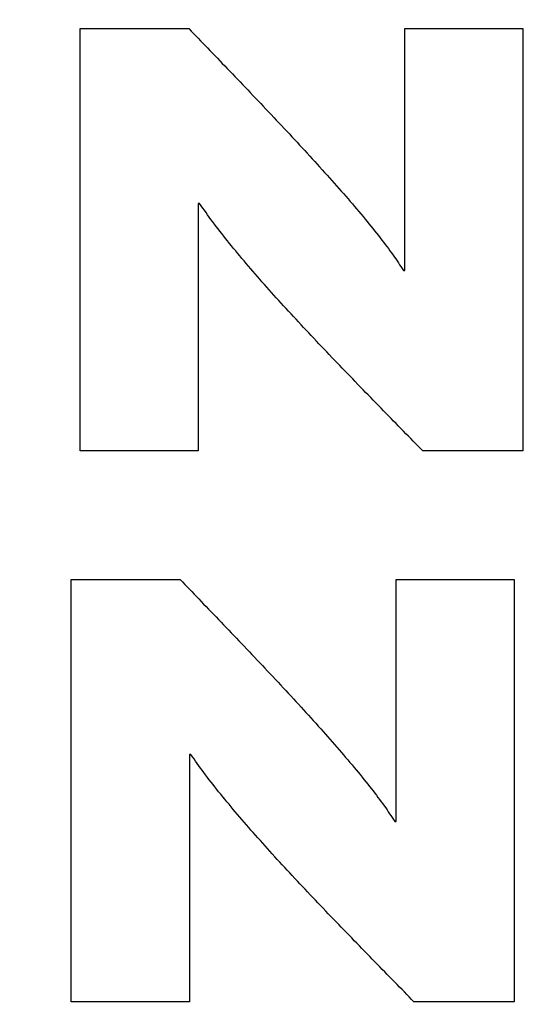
# Model space of a CAD drawing. Header units: inches. Extents: x 0 to 34, y 0 to 22.
# Tile 16 of 76: x 5.0846 to 5.1723, y 16.9349 to 17.1045. Entities that reach past the tile are written whole.
import ezdxf

# ---------------------------------------------------------------- set-up
doc = ezdxf.new("R2010")
doc.units = ezdxf.units.IN
doc.header["$LTSCALE"] = 1.87
doc.header["$MEASUREMENT"] = 0
doc.layers.get('0').update_dxf_attribs({"linetype": 'CONTINUOUS'})
doc.layers.add('DATUMCURVES', color=7, linetype='CONTINUOUS')
doc.layers.add('DIMENSIONS', color=7, linetype='CONTINUOUS')
doc.styles.get("Standard").update_dxf_attribs({"font": 'txt', "width": 0.8})
doc.dimstyles.new('DIMSTYLE_1', dxfattribs={"dimtxt": 0.125, "dimasz": 0.18, "dimexe": 0.18, "dimexo": 0.0625, "dimgap": 0.09, "dimtad": 0, "dimtih": 1, "dimtoh": 1, "dimlfac": 2, "dimzin": 4, "dimdsep": 46, "dimtxsty": 'STANDARD', "dimblk": '_FILLED', "dimblk1": '_FILLED', "dimblk2": '_FILLED', "dimcen": 0.09, "dimadec": 0, "dimazin": 0, "dimtp": 0.01, "dimtm": 0.01, "dimtfac": 1, "dimtofl": 0, "dimtmove": 0, "dimatfit": 3, "dimldrblk": '_FILLED', "dimfxl": 1, "dimtolj": 1, "dimtzin": 4, "dimarcsym": 0})

# ---------------------------------------------------------------- blocks, each defined once
blk = doc.blocks.new('_FILLED')
at = {"color": 0, "linetype": 'BYBLOCK'}
blk.add_solid([(0, 0), (-1, 0.17361), (-1, -0.17361)], dxfattribs=at)
blk = doc.blocks.new('*D4')
at = {"layer": 'DIMENSIONS', "color": 2, "linetype": 'CONTINUOUS'}
for p, q in [((4.21834, 15.73247), (4.21834, 19.55047)), ((9.9503, 18.05047), (9.9503, 19.55047)), ((4.21834, 19.42547), (7.29977, 19.42547)), ((9.9503, 19.42547), (8.74977, 19.42547)), ((9.9503, 16.50913), (9.9503, 17.80047))]:
    blk.add_line(p, q, dxfattribs=at)
at = {"layer": 'DIMENSIONS', "color": 2, "linetype": 'CONTINUOUS', "xscale": 0.18, "yscale": 0.18, "zscale": 0.18, "rotation": 180}
blk.add_blockref('_FILLED', (4.21834, 19.42547), dxfattribs=at)
at = {"layer": 'DIMENSIONS', "color": 2, "linetype": 'CONTINUOUS', "xscale": 0.18, "yscale": 0.18, "zscale": 0.18}
blk.add_blockref('_FILLED', (9.9503, 19.42547), dxfattribs=at)
at = {"layer": 'DIMENSIONS', "color": 2, "linetype": 'CONTINUOUS', "width": 0.8}
for s, p in [('[', (7.98727, 19.36297)), (']', (8.58727, 19.36297)), ('11.46', (7.36227, 19.36297)), ('291.2', (8.08727, 19.36297))]:
    blk.add_text(s, height=0.125, dxfattribs=at).set_placement(p)

msp = doc.modelspace()

# ---------------------------------------------------------------- linework, layer by layer
at = {"layer": 'DATUMCURVES', "color": 40, "linetype": 'CONTINUOUS'}
for points in [[(5.09503, 17.03021, 4.06429), (5.09503, 17.05446, 4.04914), (5.09503, 17.07871, 4.03398), (5.09503, 17.10296, 4.01883)], [(5.09503, 17.10296, 4.01883), (5.10128, 17.10296, 4.01883), (5.10753, 17.10296, 4.01883), (5.11379, 17.10296, 4.01883)], [(5.11379, 17.10296, 4.01883), (5.11486, 17.10184, 4.01952), (5.11593, 17.10073, 4.02022), (5.117, 17.09962, 4.02092)], [(5.15104, 17.06128, 4.04487), (5.15104, 17.07517, 4.03619), (5.15104, 17.08907, 4.02751), (5.15104, 17.10296, 4.01883)], [(5.15104, 17.10296, 4.01883), (5.15782, 17.10296, 4.01883), (5.1646, 17.10296, 4.01883), (5.17138, 17.10296, 4.01883)], [(5.17138, 17.10296, 4.01883), (5.17138, 17.07871, 4.03398), (5.17138, 17.05446, 4.04914), (5.17138, 17.03021, 4.06429)], [(5.117, 17.09962, 4.02092), (5.11813, 17.09844, 4.02165), (5.11926, 17.09726, 4.02239), (5.1204, 17.09608, 4.02312)], [(5.1204, 17.09608, 4.02312), (5.12157, 17.09485, 4.02389), (5.12275, 17.09363, 4.02466), (5.12393, 17.0924, 4.02543)], [(5.12393, 17.0924, 4.02543), (5.12512, 17.09114, 4.02621), (5.12632, 17.08988, 4.027), (5.12752, 17.08862, 4.02779)], [(5.12752, 17.08862, 4.02779), (5.12871, 17.08735, 4.02858), (5.12991, 17.08607, 4.02938), (5.13111, 17.0848, 4.03018)], [(5.13111, 17.0848, 4.03018), (5.13228, 17.08353, 4.03097), (5.13346, 17.08226, 4.03176), (5.13463, 17.08099, 4.03255)], [(5.13463, 17.08099, 4.03255), (5.13576, 17.07974, 4.03334), (5.13689, 17.07849, 4.03412), (5.13803, 17.07724, 4.0349)], [(5.13803, 17.07724, 4.0349), (5.13909, 17.07603, 4.03565), (5.14016, 17.07482, 4.03641), (5.14123, 17.07361, 4.03717)], [(5.14123, 17.07361, 4.03717), (5.14221, 17.07246, 4.03789), (5.14319, 17.0713, 4.03861), (5.14417, 17.07015, 4.03933)], [(5.11562, 17.07282, 4.03766), (5.11554, 17.07282, 4.03766), (5.11546, 17.07282, 4.03766), (5.11538, 17.07282, 4.03766)], [(5.11538, 17.07282, 4.03766), (5.11538, 17.05862, 4.04654), (5.11538, 17.04441, 4.05541), (5.11538, 17.03021, 4.06429)], [(5.11786, 17.0697, 4.03961), (5.11711, 17.07074, 4.03896), (5.11637, 17.07178, 4.03831), (5.11562, 17.07282, 4.03766)], [(5.14417, 17.07015, 4.03933), (5.14504, 17.06907, 4.04001), (5.14591, 17.06798, 4.04068), (5.14678, 17.0669, 4.04136)], [(5.12043, 17.06639, 4.04168), (5.11957, 17.0675, 4.04099), (5.11871, 17.0686, 4.0403), (5.11786, 17.0697, 4.03961)], [(5.14678, 17.0669, 4.04136), (5.14752, 17.06591, 4.04198), (5.14827, 17.06492, 4.0426), (5.14901, 17.06393, 4.04322)], [(5.12329, 17.06293, 4.04384), (5.12233, 17.06409, 4.04312), (5.12138, 17.06524, 4.0424), (5.12043, 17.06639, 4.04168)], [(5.14901, 17.06393, 4.04322), (5.1496, 17.06305, 4.04377), (5.1502, 17.06216, 4.04432), (5.15079, 17.06128, 4.04487)], [(5.12639, 17.05935, 4.04608), (5.12535, 17.06054, 4.04533), (5.12432, 17.06174, 4.04459), (5.12329, 17.06293, 4.04384)], [(5.15079, 17.06128, 4.04487), (5.15087, 17.06128, 4.04487), (5.15096, 17.06128, 4.04487), (5.15104, 17.06128, 4.04487)], [(5.12968, 17.05567, 4.04838), (5.12858, 17.0569, 4.04761), (5.12748, 17.05812, 4.04684), (5.12639, 17.05935, 4.04608)], [(5.13312, 17.05194, 4.05071), (5.13197, 17.05319, 4.04993), (5.13082, 17.05443, 4.04915), (5.12968, 17.05567, 4.04838)], [(5.13665, 17.04819, 4.05305), (5.13547, 17.04944, 4.05227), (5.13429, 17.05069, 4.05149), (5.13312, 17.05194, 4.05071)], [(5.14023, 17.04444, 4.05539), (5.13904, 17.04569, 4.05461), (5.13784, 17.04694, 4.05383), (5.13665, 17.04819, 4.05305)], [(5.14382, 17.04074, 4.05771), (5.14262, 17.04197, 4.05694), (5.14143, 17.04321, 4.05616), (5.14023, 17.04444, 4.05539)], [(5.14735, 17.03711, 4.05997), (5.14617, 17.03832, 4.05922), (5.14499, 17.03953, 4.05846), (5.14382, 17.04074, 4.05771)], [(5.1508, 17.03359, 4.06217), (5.14965, 17.03476, 4.06144), (5.1485, 17.03594, 4.06071), (5.14735, 17.03711, 4.05997)], [(5.1541, 17.03021, 4.06429), (5.153, 17.03134, 4.06358), (5.1519, 17.03246, 4.06288), (5.1508, 17.03359, 4.06217)], [(5.11538, 17.03021, 4.06429), (5.10859, 17.03021, 4.06429), (5.10181, 17.03021, 4.06429), (5.09503, 17.03021, 4.06429)], [(5.17138, 17.03021, 4.06429), (5.16562, 17.03021, 4.06429), (5.15986, 17.03021, 4.06429), (5.1541, 17.03021, 4.06429)], [(5.09352, 16.93529, 4.1236), (5.09352, 16.95954, 4.10845), (5.09352, 16.98379, 4.09329), (5.09352, 17.00804, 4.07814)], [(5.09352, 17.00804, 4.07814), (5.09977, 17.00804, 4.07814), (5.10602, 17.00804, 4.07814), (5.11227, 17.00804, 4.07814)], [(5.11227, 17.00804, 4.07814), (5.11334, 17.00693, 4.07883), (5.11441, 17.00582, 4.07953), (5.11548, 17.0047, 4.08022)], [(5.14953, 16.96637, 4.10418), (5.14953, 16.98026, 4.0955), (5.14953, 16.99415, 4.08682), (5.14953, 17.00804, 4.07814)], [(5.14953, 17.00804, 4.07814), (5.15631, 17.00804, 4.07814), (5.16309, 17.00804, 4.07814), (5.16987, 17.00804, 4.07814)], [(5.16987, 17.00804, 4.07814), (5.16987, 16.98379, 4.09329), (5.16987, 16.95954, 4.10845), (5.16987, 16.93529, 4.1236)], [(5.11548, 17.0047, 4.08022), (5.11662, 17.00353, 4.08096), (5.11775, 17.00235, 4.0817), (5.11889, 17.00117, 4.08244)], [(5.11889, 17.00117, 4.08244), (5.12006, 16.99994, 4.0832), (5.12124, 16.99871, 4.08397), (5.12242, 16.99748, 4.08474)], [(5.12242, 16.99748, 4.08474), (5.12361, 16.99622, 4.08552), (5.12481, 16.99496, 4.08631), (5.12601, 16.9937, 4.0871)], [(5.12601, 16.9937, 4.0871), (5.1272, 16.99243, 4.08789), (5.1284, 16.99116, 4.08869), (5.1296, 16.98988, 4.08949)], [(5.1296, 16.98988, 4.08949), (5.13077, 16.98861, 4.09028), (5.13195, 16.98734, 4.09107), (5.13312, 16.98607, 4.09187)], [(5.13312, 16.98607, 4.09187), (5.13425, 16.98483, 4.09265), (5.13538, 16.98358, 4.09343), (5.13651, 16.98233, 4.09421)], [(5.13651, 16.98233, 4.09421), (5.13758, 16.98112, 4.09496), (5.13864, 16.97991, 4.09572), (5.13971, 16.9787, 4.09648)], [(5.13971, 16.9787, 4.09648), (5.14069, 16.97754, 4.0972), (5.14167, 16.97639, 4.09792), (5.14265, 16.97523, 4.09864)], [(5.11411, 16.9779, 4.09697), (5.11403, 16.9779, 4.09697), (5.11395, 16.9779, 4.09697), (5.11387, 16.9779, 4.09697)], [(5.11387, 16.9779, 4.09697), (5.11387, 16.9637, 4.10585), (5.11387, 16.94949, 4.11472), (5.11387, 16.93529, 4.1236)], [(5.11635, 16.97478, 4.09892), (5.1156, 16.97582, 4.09827), (5.11486, 16.97686, 4.09762), (5.11411, 16.9779, 4.09697)], [(5.14265, 16.97523, 4.09864), (5.14352, 16.97415, 4.09932), (5.1444, 16.97307, 4.09999), (5.14527, 16.97199, 4.10067)], [(5.11892, 16.97148, 4.10099), (5.11806, 16.97258, 4.1003), (5.1172, 16.97368, 4.09961), (5.11635, 16.97478, 4.09892)], [(5.14527, 16.97199, 4.10067), (5.14601, 16.97099, 4.10129), (5.14676, 16.97, 4.10191), (5.1475, 16.96901, 4.10253)], [(5.12178, 16.96801, 4.10315), (5.12082, 16.96917, 4.10243), (5.11987, 16.97032, 4.10171), (5.11892, 16.97148, 4.10099)], [(5.1475, 16.96901, 4.10253), (5.14809, 16.96813, 4.10308), (5.14869, 16.96725, 4.10363), (5.14928, 16.96637, 4.10418)], [(5.12488, 16.96443, 4.10539), (5.12384, 16.96562, 4.10464), (5.12281, 16.96682, 4.1039), (5.12178, 16.96801, 4.10315)], [(5.14928, 16.96637, 4.10418), (5.14936, 16.96637, 4.10418), (5.14944, 16.96637, 4.10418), (5.14953, 16.96637, 4.10418)], [(5.12817, 16.96076, 4.10769), (5.12707, 16.96198, 4.10692), (5.12597, 16.96321, 4.10616), (5.12488, 16.96443, 4.10539)], [(5.1316, 16.95703, 4.11002), (5.13046, 16.95827, 4.10924), (5.12931, 16.95951, 4.10846), (5.12817, 16.96076, 4.10769)], [(5.13514, 16.95327, 4.11236), (5.13396, 16.95452, 4.11158), (5.13278, 16.95577, 4.1108), (5.1316, 16.95703, 4.11002)], [(5.13872, 16.94953, 4.1147), (5.13752, 16.95077, 4.11392), (5.13633, 16.95202, 4.11314), (5.13514, 16.95327, 4.11236)], [(5.1423, 16.94582, 4.11702), (5.14111, 16.94706, 4.11625), (5.13991, 16.94829, 4.11548), (5.13872, 16.94953, 4.1147)], [(5.14584, 16.94219, 4.11929), (5.14466, 16.9434, 4.11853), (5.14348, 16.94461, 4.11777), (5.1423, 16.94582, 4.11702)], [(5.14929, 16.93867, 4.12149), (5.14814, 16.93985, 4.12075), (5.14699, 16.94102, 4.12002), (5.14584, 16.94219, 4.11929)], [(5.15259, 16.93529, 4.1236), (5.15149, 16.93642, 4.12289), (5.15039, 16.93754, 4.12219), (5.14929, 16.93867, 4.12149)], [(5.11387, 16.93529, 4.1236), (5.10708, 16.93529, 4.1236), (5.1003, 16.93529, 4.1236), (5.09352, 16.93529, 4.1236)], [(5.16987, 16.93529, 4.1236), (5.16411, 16.93529, 4.1236), (5.15835, 16.93529, 4.1236), (5.15259, 16.93529, 4.1236)]]:
    msp.add_open_spline(points, degree=3, dxfattribs=at)

# ---------------------------------------------------------------- dimensions: what is measured, and where the dimension line sits
at = {"layer": 'DIMENSIONS', "color": 2, "linetype": 'CONTINUOUS'}
dim = msp.add_linear_dim(base=(9.9503, 19.42547), p1=(4.21834, 15.73247), p2=(9.9503, 16.50913), dimstyle='DIMSTYLE_1', dxfattribs=at)
dim.commit()
dim.dimension.update_dxf_attribs({"geometry": '*D4', "text_midpoint": (8.02477, 19.42547), "dimtype": 160})

doc.saveas('drawing.dxf')
